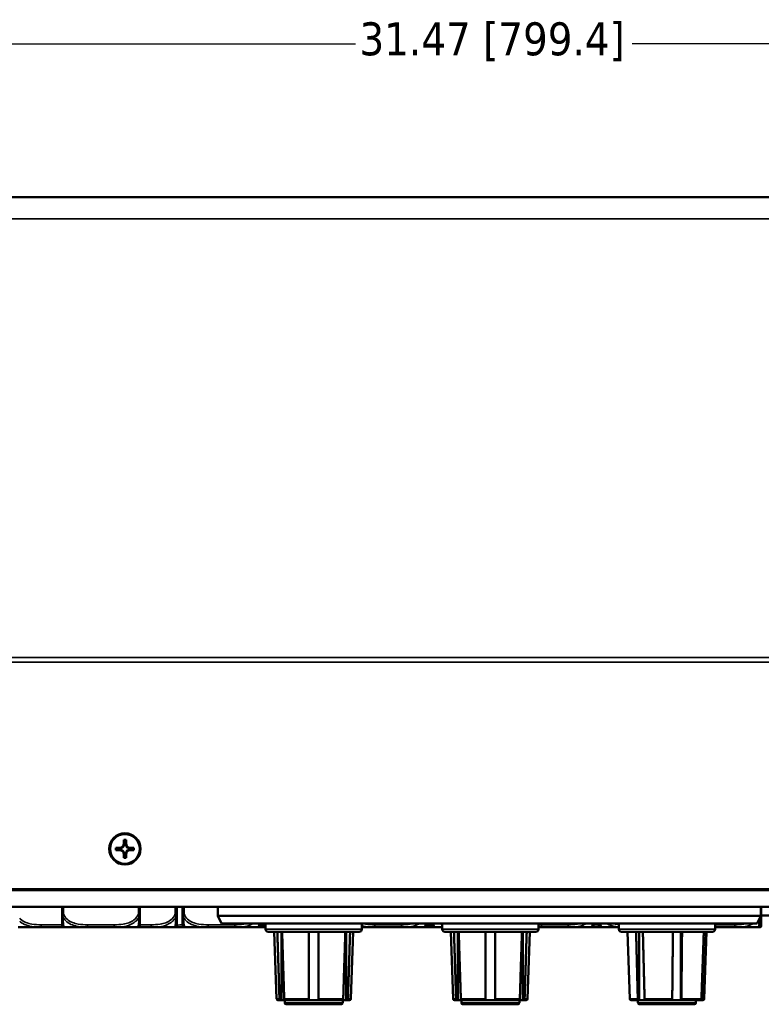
# Model space of a CAD drawing. Header units: inches. Extents: x 1.4 to 53.9, y 1.3 to 58.
# Tile 9 of 227: x 30.9 to 36.5, y 5.6 to 13.1. Entities that reach past the tile are written whole.
import ezdxf

# ---------------------------------------------------------------- set-up
doc = ezdxf.new("R2010")
doc.units = ezdxf.units.IN
doc.header["$MEASUREMENT"] = 0
for name, color, linetype, lineweight in [('Dimension (ANSI)', 7, 'Continuous', 25), ('Visible (ANSI)', 7, 'Continuous', 50), ('Visible Narrow (ANSI)', 7, 'Continuous', 35)]:
    doc.layers.add(name, color=color, linetype=linetype, lineweight=lineweight)
doc.styles.add('Note Text (ANSI)', font='tahoma.ttf')
doc.dimstyles.new('Default (ANSI)', dxfattribs={"dimtxt": 0.25, "dimasz": 0.098425, "dimexe": 0.125, "dimexo": 0.0625, "dimgap": 0.031496, "dimtad": 0, "dimtih": 1, "dimtoh": 1, "dimrnd": 1e-08, "dimzin": 4, "dimdsep": 46, "dimtxsty": 'Note Text (ANSI)', "dimcen": 0.09, "dimdle": 0.393701, "dimclrd": 256, "dimclre": 256, "dimclrt": 256, "dimadec": 0, "dimazin": 1, "dimtfac": 1, "dimtofl": 0, "dimtmove": 0, "dimatfit": 3, "dimfxl": 1, "dimtolj": 1, "dimtzin": 4, "dimlwd": -1, "dimlwe": -1, "dimarcsym": 0})

# ---------------------------------------------------------------- blocks, each defined once
blk = doc.blocks.new('*D6')
at = {"layer": 'Defpoints', "color": 0, "transparency": 16777216}
for p in [(50.1927, 12.929), (18.7187, 11.7652), (50.1927, 11.7652)]:
    blk.add_point(p, dxfattribs=at)
at = {"layer": 'Dimension (ANSI)', "transparency": 16777216}
for p, q in [((18.7187, 11.8277), (18.7187, 13.054)), ((50.1927, 11.8277), (50.1927, 13.054)), ((18.8171, 12.929), (33.406, 12.929)), ((50.0943, 12.929), (35.5054, 12.929))]:
    blk.add_line(p, q, dxfattribs=at)
for points in [[(18.8171, 12.9454), (18.8171, 12.9126), (18.7187, 12.929)], [(50.0943, 12.9454), (50.0943, 12.9126), (50.1927, 12.929)]]:
    blk.add_solid(points, dxfattribs=at)
at = {"layer": 'Dimension (ANSI)', "transparency": 16777216, "insert": (33.4375, 13.0925), "char_height": 0.25, "attachment_point": 1, "style": 'Note Text (ANSI)'}
blk.add_mtext('\\A1;31.47 [799.4]', dxfattribs=at)

msp = doc.modelspace()

# ---------------------------------------------------------------- linework, layer by layer
at = {"layer": 'Visible (ANSI)'}
for p, q in [((18.7187, 11.7652), (50.1927, 11.7652)), ((31.6487, 6.8605), (31.6487, 6.888)), ((31.6487, 6.888), (31.6667, 6.888)), ((31.6667, 6.888), (31.6667, 6.8605)), ((31.5892, 6.8105), (31.5892, 6.8285)), ((31.5892, 6.8285), (31.6167, 6.8285)), ((31.5892, 6.8285), (31.6327, 6.8281)), ((31.6167, 6.8105), (31.5892, 6.8105)), ((31.6209, 6.8243), (31.6209, 6.8141)), ((31.6224, 6.8229), (31.6224, 6.8154)), ((31.6366, 6.8281), (31.6327, 6.8281)), ((31.6327, 6.8281), (31.6327, 6.826)), ((31.6327, 6.8123), (31.6327, 6.8103)), ((31.6509, 6.8442), (31.6487, 6.8442)), ((31.6628, 6.8561), (31.6526, 6.8561)), ((31.6615, 6.8545), (31.654, 6.8545)), ((31.6667, 6.8442), (31.6646, 6.8442)), ((31.6828, 6.8281), (31.6788, 6.8281)), ((31.6828, 6.8281), (31.7262, 6.8285)), ((31.6828, 6.826), (31.6828, 6.8281)), ((31.6828, 6.8103), (31.6828, 6.8123)), ((31.693, 6.8154), (31.693, 6.8229)), ((31.6946, 6.8141), (31.6946, 6.8243)), ((31.6987, 6.8285), (31.7262, 6.8285)), ((31.7262, 6.8105), (31.6987, 6.8105)), ((31.7262, 6.8285), (31.7262, 6.8105)), ((31.6487, 6.7941), (31.6509, 6.7941)), ((31.6487, 6.751), (31.6487, 6.7785)), ((31.6667, 6.751), (31.6487, 6.751)), ((31.6526, 6.7824), (31.6628, 6.7824)), ((31.654, 6.7838), (31.6615, 6.7838)), ((31.6646, 6.7941), (31.6667, 6.7941)), ((31.6667, 6.7785), (31.6667, 6.751)), ((18.4205, 6.5051), (50.4909, 6.5051)), ((50.1927, 6.5151), (18.7187, 6.5151)), ((50.1927, 6.5146), (18.7187, 6.5146)), ((50.4909, 6.3801), (18.4205, 6.3801)), ((31.1812, 6.3801), (31.1812, 6.3256)), ((31.7717, 6.3256), (31.7717, 6.3801)), ((32.0515, 6.3256), (32.0515, 6.3801)), ((32.0954, 6.3801), (32.0954, 6.3256)), ((32.3616, 6.3801), (32.3616, 6.3123)), ((36.4834, 6.3123), (36.4834, 6.3801)), ((36.4852, 6.3204), (36.4852, 6.3801)), ((36.4857, 6.3204), (36.4857, 6.3801)), ((36.4834, 6.3123), (32.3616, 6.3123)), ((32.3616, 6.3123), (32.3916, 6.2523)), ((36.4534, 6.2523), (36.4834, 6.3123)), ((36.4857, 6.3151), (37.0757, 6.3151)), ((30.8483, 6.2245), (31.0227, 6.2245)), ((31.0227, 6.2245), (31.2009, 6.2245)), ((31.2009, 6.2245), (31.3753, 6.2245)), ((31.3753, 6.2245), (31.5776, 6.2245)), ((31.5776, 6.2245), (31.7521, 6.2245)), ((31.7521, 6.2245), (31.8574, 6.2245)), ((31.8574, 6.2245), (32.0318, 6.2245)), ((32.0318, 6.2245), (32.0325, 6.2245)), ((32.0325, 6.2245), (32.1151, 6.2245)), ((32.1151, 6.2245), (32.2895, 6.2245)), ((32.2895, 6.2245), (32.4918, 6.2245)), ((32.3916, 6.2523), (36.4534, 6.2523)), ((32.4918, 6.2245), (32.6663, 6.2245)), ((32.6733, 6.2245), (32.7252, 6.2245)), ((32.7252, 6.2523), (32.7252, 6.2101)), ((33.4552, 6.2523), (33.4552, 6.2101)), ((33.4552, 6.2245), (33.5529, 6.2245)), ((33.5529, 6.2245), (33.7552, 6.2245)), ((33.7552, 6.2245), (33.9297, 6.2245)), ((34.011, 6.2245), (34.0652, 6.2245)), ((34.0652, 6.2523), (34.0652, 6.2101)), ((34.7952, 6.2523), (34.7952, 6.2101)), ((34.7952, 6.2245), (34.818, 6.2245)), ((34.818, 6.2245), (35.0203, 6.2245)), ((35.0203, 6.2245), (35.1948, 6.2245)), ((35.1948, 6.2245), (35.2761, 6.2245)), ((35.2761, 6.2245), (35.4052, 6.2245)), ((35.4052, 6.2523), (35.4052, 6.2101)), ((36.1352, 6.2523), (36.1352, 6.2101)), ((36.1352, 6.2245), (36.2858, 6.2245)), ((36.2858, 6.2245), (36.4602, 6.2245)), ((36.4602, 6.2245), (36.4673, 6.2245)), ((36.4673, 6.2245), (36.4694, 6.2245)), ((36.4694, 6.2245), (36.47, 6.2245)), ((33.4352, 6.1901), (32.7452, 6.1901)), ((32.8087, 5.6817), (32.7902, 6.1901)), ((32.8446, 5.6721), (32.8446, 6.1901)), ((33.3358, 5.6721), (33.3358, 6.1901)), ((33.3717, 5.6817), (33.3902, 6.1901)), ((34.7752, 6.1901), (34.0852, 6.1901)), ((34.1487, 5.6817), (34.1302, 6.1901)), ((34.1846, 5.6721), (34.1846, 6.1901)), ((34.6758, 5.6721), (34.6758, 6.1901)), ((34.7117, 5.6817), (34.7302, 6.1901)), ((36.1152, 6.1901), (35.4252, 6.1901)), ((35.4887, 5.6817), (35.4702, 6.1901)), ((35.5603, 5.6721), (35.5603, 6.1901)), ((35.8752, 5.6721), (35.8752, 6.1901)), ((36.0517, 5.6817), (36.0702, 6.1901)), ((36.0337, 5.6721), (36.0337, 5.7432)), ((32.8391, 5.6721), (32.8187, 5.6721)), ((32.8446, 5.6721), (32.8391, 5.6721)), ((32.8751, 5.6721), (32.8446, 5.6721)), ((32.8702, 5.6501), (32.8702, 5.6721)), ((33.0542, 5.6721), (32.8751, 5.6721)), ((33.3002, 5.6401), (32.8802, 5.6401)), ((33.1262, 5.6721), (33.0542, 5.6721)), ((33.3053, 5.6721), (33.1262, 5.6721)), ((33.3358, 5.6721), (33.3053, 5.6721)), ((33.3102, 5.6501), (33.3102, 5.6721)), ((33.3413, 5.6721), (33.3358, 5.6721)), ((33.3617, 5.6721), (33.3413, 5.6721)), ((34.1791, 5.6721), (34.1587, 5.6721)), ((34.1846, 5.6721), (34.1791, 5.6721)), ((34.2151, 5.6721), (34.1846, 5.6721)), ((34.2102, 5.6501), (34.2102, 5.6721)), ((34.3942, 5.6721), (34.2151, 5.6721)), ((34.6402, 5.6401), (34.2202, 5.6401)), ((34.4662, 5.6721), (34.3942, 5.6721)), ((34.6453, 5.6721), (34.4662, 5.6721)), ((34.6758, 5.6721), (34.6453, 5.6721)), ((34.6502, 5.6501), (34.6502, 5.6721)), ((34.6813, 5.6721), (34.6758, 5.6721)), ((34.7017, 5.6721), (34.6813, 5.6721)), ((35.5559, 5.6721), (35.4987, 5.6721)), ((35.5502, 5.6501), (35.5502, 5.6721)), ((35.5603, 5.6721), (35.5559, 5.6721)), ((35.9802, 5.6401), (35.5602, 5.6401)), ((35.6073, 5.6721), (35.5603, 5.6721)), ((35.8075, 5.6721), (35.6073, 5.6721)), ((35.8752, 5.6721), (35.8075, 5.6721)), ((35.8769, 5.6721), (35.8752, 5.6721)), ((36.0218, 5.6721), (35.8769, 5.6721)), ((35.9902, 5.6501), (35.9902, 5.6721)), ((36.0337, 5.6721), (36.0218, 5.6721)), ((36.0398, 5.6721), (36.0337, 5.6721)), ((36.0417, 5.6721), (36.0398, 5.6721))]:
    msp.add_line(p, q, dxfattribs=at)
for centre, radius, start, end in [((31.2009, 6.2442), 0.0197, 180, 270), ((31.7521, 6.2442), 0.0197, 270, 0), ((32.0318, 6.2442), 0.0197, 270, 0), ((32.1151, 6.2442), 0.0197, 180, 270), ((32.6663, 6.2442), 0.0197, 270, 0), ((32.7452, 6.2101), 0.02, 180, 270), ((33.4352, 6.2101), 0.02, 270, 0), ((33.9297, 6.2442), 0.0197, 270, 0), ((34.011, 6.2442), 0.0197, 180, 270), ((34.0852, 6.2101), 0.02, 180, 270), ((34.7752, 6.2101), 0.02, 270, 0), ((35.1948, 6.2442), 0.0197, 270, 0), ((35.2761, 6.2442), 0.0197, 180, 270), ((35.4252, 6.2101), 0.02, 180, 270), ((36.1152, 6.2101), 0.02, 270, 0), ((36.4602, 6.2442), 0.0197, 270, 0), ((36.4673, 6.2403), 0.0157, 270, 0), ((36.4694, 6.2403), 0.0157, 270, 0), ((36.47, 6.2403), 0.0157, 270, 0), ((32.8187, 5.6821), 0.01, 182.08257, 270), ((33.3617, 5.6821), 0.01, 270, 357.91743), ((34.1587, 5.6821), 0.01, 182.08257, 270), ((34.7017, 5.6821), 0.01, 270, 357.91743), ((35.4987, 5.6821), 0.01, 182.08257, 270), ((36.0417, 5.6821), 0.01, 270, 357.91743), ((32.8802, 5.6501), 0.01, 180, 270), ((33.3002, 5.6501), 0.01, 270, 0), ((34.2202, 5.6501), 0.01, 180, 270), ((34.6402, 5.6501), 0.01, 270, 0), ((35.5602, 5.6501), 0.01, 180, 270), ((35.9802, 5.6501), 0.01, 270, 0)]:
    msp.add_arc(centre, radius, start, end, dxfattribs=at)
for major_axis in [(0.119, 0), (0.1125, 0)]:
    msp.add_ellipse((31.6577, 6.8195), major_axis=major_axis, ratio=0.999985, dxfattribs=at)
for centre, major_axis, ratio, start_param, end_param in [((31.6167, 6.8605), (0.032, 0), 0.999985, 4.712389, 6.283185), ((31.6167, 6.7785), (0.032, 0), 0.999985, 0, 1.570796), ((31.6214, 6.8602), (0.0337, -0.0134), 0.988199, 5.070915, 5.402202), ((31.6214, 6.7782), (-0.0337, 0.0134), 0.988199, 4.772715, 5.104002), ((31.6167, 6.8601), (-0.0377, 0), 0.999985, 1.722262, 2.007869), ((31.6167, 6.7781), (0.0377, 0), 0.999985, 1.133723, 1.419331), ((31.6167, 6.8601), (-0.0377, 0), 0.999985, 2.127289, 2.5851), ((31.6167, 6.7781), (0.0377, 0), 0.999985, 0.556493, 1.014303), ((31.6167, 6.8555), (0, 0.0365), 0.983455, 4.397645, 4.728932), ((31.6167, 6.8601), (0.0377, 0), 0.999985, 5.846112, 6.13172), ((31.6987, 6.8601), (-0.0377, 0), 0.999985, 0.151466, 0.437073), ((31.6987, 6.8555), (0, -0.0365), 0.983455, 4.695846, 5.027133), ((31.6987, 6.8605), (-0.032, 0), 0.999985, 0, 1.570796), ((31.6987, 6.8601), (-0.0377, 0), 0.999985, 0.556493, 1.014303), ((31.6987, 6.7785), (-0.032, 0), 0.999985, 4.712389, 6.283185), ((31.6987, 6.7781), (0.0377, 0), 0.999985, 2.127289, 2.5851), ((31.6987, 6.8601), (-0.0377, 0), 0.999985, 1.133723, 1.419331), ((31.694, 6.8602), (0.0337, 0.0134), 0.988199, 4.022576, 4.353863), ((31.6987, 6.7781), (0.0377, 0), 0.999985, 1.722262, 2.007869), ((31.694, 6.7782), (-0.0337, -0.0134), 0.988199, 4.320776, 4.652063), ((31.6167, 6.7781), (0.0377, 0), 0.999985, 0.151466, 0.437073), ((31.6167, 6.783), (0, 0.0359), 0.999504, 4.695846, 5.027133), ((31.6987, 6.7781), (-0.0377, 0), 0.999985, 5.846112, 6.13172), ((31.6987, 6.783), (0, -0.0359), 0.999504, 4.397645, 4.728932)]:
    msp.add_ellipse(centre, major_axis=major_axis, ratio=ratio, start_param=start_param, end_param=end_param, dxfattribs=at)
for points, weights in [([(31.6167, 6.8285), (31.6259, 6.8285), (31.6366, 6.8281)], [1, 1.0434797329, 1]), ([(31.6366, 6.8101), (31.6259, 6.8105), (31.6167, 6.8105)], [1, 1.0434797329, 1]), ([(31.6487, 6.8402), (31.6487, 6.8514), (31.6487, 6.8605)], [1, 1.0434797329, 1]), ([(31.6667, 6.8605), (31.6667, 6.8514), (31.6667, 6.8402)], [1, 1.0434797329, 1]), ([(31.6788, 6.8281), (31.6896, 6.8285), (31.6987, 6.8285)], [1, 1.0434797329, 1]), ([(31.6987, 6.8105), (31.6896, 6.8105), (31.6788, 6.8101)], [1, 1.0434797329, 1]), ([(31.6487, 6.7785), (31.6487, 6.7876), (31.6487, 6.798)], [1, 1.0434797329, 1]), ([(31.6667, 6.798), (31.6667, 6.7876), (31.6667, 6.7785)], [1, 1.0434797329, 1]), ([(32.8304, 5.6817), (32.8226, 5.9277), (32.8143, 6.1901)], [1.00002012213, 1.00052361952, 1]), ([(32.8503, 6.1901), (32.8586, 5.9277), (32.8664, 5.6817)], [1, 1.00052363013, 1.00002012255]), ([(33.0542, 5.6817), (33.0542, 5.9277), (33.0542, 6.1901)], [1.00002012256, 1.00052363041, 1]), ([(33.1262, 6.1901), (33.1262, 5.9277), (33.1262, 5.6817)], [1, 1.00052363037, 1.00002012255]), ([(33.314, 5.6817), (33.3218, 5.9277), (33.3301, 6.1901)], [1.00002012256, 1.00052363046, 1]), ([(33.3661, 6.1901), (33.3578, 5.9277), (33.35, 5.6817)], [1, 1.00052363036, 1.00002012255]), ([(34.1704, 5.6817), (34.1626, 5.9277), (34.1543, 6.1901)], [1.00002012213, 1.00052361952, 1]), ([(34.1903, 6.1901), (34.1986, 5.9277), (34.2064, 5.6817)], [1, 1.00052363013, 1.00002012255]), ([(34.3942, 5.6817), (34.3942, 5.9277), (34.3942, 6.1901)], [1.00002012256, 1.00052363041, 1]), ([(34.4662, 6.1901), (34.4662, 5.9277), (34.4662, 5.6817)], [1, 1.00052363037, 1.00002012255]), ([(34.654, 5.6817), (34.6618, 5.9277), (34.6701, 6.1901)], [1.00002012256, 1.00052363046, 1]), ([(34.7061, 6.1901), (34.6978, 5.9277), (34.69, 5.6817)], [1, 1.00052363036, 1.00002012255]), ([(35.5489, 5.6817), (35.5425, 5.9277), (35.5358, 6.1901)], [1.00002012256, 1.00052363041, 1]), ([(35.5872, 6.1901), (35.5939, 5.9277), (35.6002, 5.6817)], [1, 1.00052363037, 1.00002012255]), ([(35.8102, 5.6817), (35.8126, 5.9277), (35.8152, 6.1901)], [1.00002012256, 1.00052363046, 1]), ([(35.8845, 6.1901), (35.882, 5.9277), (35.8796, 5.6817)], [1, 1.00052363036, 1.00002012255]), ([(36.0315, 5.6817), (36.0403, 5.9277), (36.0496, 6.1901)], [1.00002012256, 1.00052363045, 1]), ([(36.0676, 6.1901), (36.0583, 5.9277), (36.0495, 5.6817)], [1, 1.00052363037, 1.00002012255])]:
    msp.add_rational_spline(points, weights, degree=2, dxfattribs=at)
for points in [[(31.6209, 6.8243), (31.6216, 6.8236), (31.6224, 6.8229)], [(31.6209, 6.8141), (31.6216, 6.8148), (31.6224, 6.8154)], [(31.6526, 6.8561), (31.6533, 6.8553), (31.654, 6.8545)], [(31.6628, 6.8561), (31.6621, 6.8553), (31.6615, 6.8545)], [(31.6946, 6.8243), (31.6938, 6.8236), (31.693, 6.8229)], [(31.6946, 6.8141), (31.6938, 6.8148), (31.693, 6.8154)], [(31.6526, 6.7824), (31.6533, 6.7831), (31.654, 6.7838)], [(31.6628, 6.7824), (31.6621, 6.7831), (31.6615, 6.7838)]]:
    msp.add_open_spline(points, degree=2, dxfattribs=at)
for points, knots in [([(31.1812, 6.3256), (31.1812, 6.3074), (31.1812, 6.2916), (31.1812, 6.2799), (31.1812, 6.2619), (31.1812, 6.2529), (31.1812, 6.2485), (31.1812, 6.2451), (31.1812, 6.2442), (31.1812, 6.2442)], [-0.7968224, -0.7968224, -0.7968224, -0.7968224, -0.6514613, -0.6514613, -0.6514613, -0.427691, -0.427691, -0.427691, -0.2569517, -0.2569517, -0.2569517, -0.2569517]), ([(31.7717, 6.2442), (31.7717, 6.2442), (31.7717, 6.2452), (31.7717, 6.2491), (31.7717, 6.2542), (31.7717, 6.2647), (31.7717, 6.2857), (31.7717, 6.2965), (31.7717, 6.3102), (31.7717, 6.3256)], [0.2569537, 0.2569537, 0.2569537, 0.2569537, 0.4371919, 0.4371919, 0.4371919, 0.6739428, 0.6739428, 0.6739428, 0.7963818, 0.7963818, 0.7963818, 0.7963818]), ([(32.0515, 6.2442), (32.0515, 6.2442), (32.0515, 6.2452), (32.0515, 6.2491), (32.0515, 6.2542), (32.0515, 6.2647), (32.0515, 6.2857), (32.0515, 6.2965), (32.0515, 6.3102), (32.0515, 6.3256)], [0.2569537, 0.2569537, 0.2569537, 0.2569537, 0.4371919, 0.4371919, 0.4371919, 0.6739428, 0.6739428, 0.6739428, 0.7963818, 0.7963818, 0.7963818, 0.7963818]), ([(32.0954, 6.3256), (32.0954, 6.3074), (32.0954, 6.2916), (32.0954, 6.2799), (32.0954, 6.2619), (32.0954, 6.2529), (32.0954, 6.2485), (32.0954, 6.2451), (32.0954, 6.2442), (32.0954, 6.2442)], [-0.7968224, -0.7968224, -0.7968224, -0.7968224, -0.6514613, -0.6514613, -0.6514613, -0.427691, -0.427691, -0.427691, -0.2569517, -0.2569517, -0.2569517, -0.2569517]), ([(36.4799, 6.2442), (36.4799, 6.2442), (36.4799, 6.2452), (36.4799, 6.2491), (36.4799, 6.2542), (36.4799, 6.2647), (36.4799, 6.2857), (36.4799, 6.2914), (36.4799, 6.298), (36.4799, 6.3052)], [0.2569537, 0.2569537, 0.2569537, 0.2569537, 0.4371919, 0.4371919, 0.4371919, 0.6739428, 0.6739428, 0.6739428, 0.7391653, 0.7391653, 0.7391653, 0.7391653]), ([(36.4831, 6.2403), (36.4831, 6.2403), (36.4831, 6.2403), (36.4831, 6.2404), (36.4831, 6.241), (36.4831, 6.2448), (36.4831, 6.2568), (36.4831, 6.2674), (36.4831, 6.2853), (36.4831, 6.3109), (36.4831, 6.3111), (36.4831, 6.3113), (36.4831, 6.3115)], [0, 0, 0, 0, 0.0272471, 0.0272471, 0.0272471, 0.2790553, 0.2790553, 0.2790553, 0.4988354, 0.4988354, 0.4988354, 0.500567, 0.500567, 0.500567, 0.500567]), ([(36.4852, 6.2403), (36.4852, 6.2403), (36.4852, 6.2403), (36.4852, 6.2404), (36.4852, 6.241), (36.4852, 6.2448), (36.4852, 6.2568), (36.4852, 6.2674), (36.4852, 6.2853), (36.4852, 6.3109), (36.4852, 6.314), (36.4852, 6.3171), (36.4852, 6.3204)], [0, 0, 0, 0, 0.0272471, 0.0272471, 0.0272471, 0.2790553, 0.2790553, 0.2790553, 0.4988354, 0.4988354, 0.4988354, 0.5252205, 0.5252205, 0.5252205, 0.5252205]), ([(36.4857, 6.2403), (36.4857, 6.2403), (36.4857, 6.2403), (36.4857, 6.2404), (36.4857, 6.241), (36.4857, 6.2448), (36.4857, 6.2568), (36.4857, 6.2674), (36.4857, 6.2853), (36.4857, 6.3109), (36.4857, 6.314), (36.4857, 6.3171), (36.4857, 6.3204)], [0, 0, 0, 0, 0.0272471, 0.0272471, 0.0272471, 0.2790553, 0.2790553, 0.2790553, 0.4988354, 0.4988354, 0.4988354, 0.5252205, 0.5252205, 0.5252205, 0.5252205]), ([(32.6668, 6.2245), (32.6685, 6.2245), (32.6703, 6.2245), (32.6724, 6.2245), (32.6729, 6.2245), (32.6733, 6.2245)], [-0.0131614, -0.0131614, -0.0131614, -0.0131614, 0, 0, 0.00333562, 0.00333562, 0.00333562, 0.00333562]), ([(32.686, 6.2442), (32.686, 6.2442), (32.686, 6.2452), (32.686, 6.2491), (32.686, 6.25), (32.686, 6.251), (32.686, 6.2523)], [0.2569537, 0.2569537, 0.2569537, 0.2569537, 0.4371919, 0.4371919, 0.4371919, 0.4786219, 0.4786219, 0.4786219, 0.4786219]), ([(33.9298, 6.2245), (33.9457, 6.2246), (33.9615, 6.2247), (33.9842, 6.2248), (33.9909, 6.2248), (34.0001, 6.2249), (34.0025, 6.2249), (34.0058, 6.2249), (34.0066, 6.2249), (34.0075, 6.2249)], [-0.4109389, -0.4109389, -0.4109389, -0.4109389, -0.2896446, -0.2896446, -0.2388934, -0.2388934, -0.2201881, -0.2201881, -0.213981, -0.213981, -0.213981, -0.213981]), ([(33.9493, 6.2442), (33.9493, 6.2442), (33.9493, 6.2452), (33.9493, 6.2491), (33.9493, 6.25), (33.9493, 6.251), (33.9493, 6.2523)], [0.2569537, 0.2569537, 0.2569537, 0.2569537, 0.4371919, 0.4371919, 0.4371919, 0.4786219, 0.4786219, 0.4786219, 0.4786219]), ([(33.9913, 6.2523), (33.9913, 6.2507), (33.9913, 6.2495), (33.9913, 6.2485), (33.9913, 6.2451), (33.9913, 6.2442), (33.9913, 6.2442)], [-0.4787932, -0.4787932, -0.4787932, -0.4787932, -0.427691, -0.427691, -0.427691, -0.2569517, -0.2569517, -0.2569517, -0.2569517]), ([(35.2144, 6.2442), (35.2144, 6.2442), (35.2144, 6.2452), (35.2144, 6.2491), (35.2144, 6.25), (35.2144, 6.251), (35.2144, 6.2523)], [0.2569537, 0.2569537, 0.2569537, 0.2569537, 0.4371919, 0.4371919, 0.4371919, 0.4786219, 0.4786219, 0.4786219, 0.4786219]), ([(35.2564, 6.2523), (35.2564, 6.2507), (35.2564, 6.2495), (35.2564, 6.2485), (35.2564, 6.2451), (35.2564, 6.2442), (35.2564, 6.2442)], [-0.4787932, -0.4787932, -0.4787932, -0.4787932, -0.427691, -0.427691, -0.427691, -0.2569517, -0.2569517, -0.2569517, -0.2569517]), ([(32.8391, 5.6721), (32.8381, 5.6721), (32.8368, 5.6723), (32.8348, 5.6733), (32.8337, 5.6741), (32.8322, 5.6759), (32.8315, 5.6771), (32.8307, 5.6793), (32.8304, 5.6805), (32.8304, 5.6817)], [-0.037779, -0.037779, -0.037779, -0.037779, -0.02826573, -0.02826573, -0.01879725, -0.01879725, -0.0093788, -0.0093788, -0.00090854, -0.00090854, -0.00090854, -0.00090854]), ([(32.8664, 5.6817), (32.8664, 5.6805), (32.8667, 5.6793), (32.8675, 5.6771), (32.8682, 5.6759), (32.8697, 5.6741), (32.8708, 5.6733), (32.8728, 5.6723), (32.8741, 5.6721), (32.8751, 5.6721)], [0.00090854, 0.00090854, 0.00090854, 0.00090854, 0.0093788, 0.0093788, 0.01879725, 0.01879725, 0.02826573, 0.02826573, 0.037779, 0.037779, 0.037779, 0.037779]), ([(33.0542, 5.6721), (33.0542, 5.6721), (33.0542, 5.6723), (33.0542, 5.6733), (33.0542, 5.6741), (33.0542, 5.6759), (33.0542, 5.6771), (33.0542, 5.6793), (33.0542, 5.6805), (33.0542, 5.6817)], [-0.037779, -0.037779, -0.037779, -0.037779, -0.02826573, -0.02826573, -0.01879725, -0.01879725, -0.0093788, -0.0093788, -0.00090854, -0.00090854, -0.00090854, -0.00090854]), ([(33.1262, 5.6817), (33.1262, 5.6805), (33.1262, 5.6793), (33.1262, 5.6771), (33.1262, 5.6759), (33.1262, 5.6741), (33.1262, 5.6733), (33.1262, 5.6723), (33.1262, 5.6721), (33.1262, 5.6721)], [0.00090854, 0.00090854, 0.00090854, 0.00090854, 0.0093788, 0.0093788, 0.01879725, 0.01879725, 0.02826573, 0.02826573, 0.037779, 0.037779, 0.037779, 0.037779]), ([(33.3053, 5.6721), (33.3064, 5.6721), (33.3076, 5.6723), (33.3096, 5.6733), (33.3107, 5.6741), (33.3122, 5.6759), (33.3129, 5.6771), (33.3137, 5.6793), (33.314, 5.6805), (33.314, 5.6817)], [-0.037779, -0.037779, -0.037779, -0.037779, -0.02826573, -0.02826573, -0.01879725, -0.01879725, -0.0093788, -0.0093788, -0.00090854, -0.00090854, -0.00090854, -0.00090854]), ([(33.35, 5.6817), (33.35, 5.6805), (33.3497, 5.6793), (33.3489, 5.6771), (33.3482, 5.6759), (33.3467, 5.6741), (33.3456, 5.6733), (33.3436, 5.6723), (33.3424, 5.6721), (33.3413, 5.6721)], [0.00090854, 0.00090854, 0.00090854, 0.00090854, 0.0093788, 0.0093788, 0.01879725, 0.01879725, 0.02826573, 0.02826573, 0.037779, 0.037779, 0.037779, 0.037779]), ([(34.1791, 5.6721), (34.1781, 5.6721), (34.1768, 5.6723), (34.1748, 5.6733), (34.1737, 5.6741), (34.1722, 5.6759), (34.1715, 5.6771), (34.1707, 5.6793), (34.1704, 5.6805), (34.1704, 5.6817)], [-0.037779, -0.037779, -0.037779, -0.037779, -0.02826573, -0.02826573, -0.01879725, -0.01879725, -0.0093788, -0.0093788, -0.00090854, -0.00090854, -0.00090854, -0.00090854]), ([(34.2064, 5.6817), (34.2064, 5.6805), (34.2067, 5.6793), (34.2075, 5.6771), (34.2082, 5.6759), (34.2097, 5.6741), (34.2108, 5.6733), (34.2128, 5.6723), (34.2141, 5.6721), (34.2151, 5.6721)], [0.00090854, 0.00090854, 0.00090854, 0.00090854, 0.0093788, 0.0093788, 0.01879725, 0.01879725, 0.02826573, 0.02826573, 0.037779, 0.037779, 0.037779, 0.037779]), ([(34.3942, 5.6721), (34.3942, 5.6721), (34.3942, 5.6723), (34.3942, 5.6733), (34.3942, 5.6741), (34.3942, 5.6759), (34.3942, 5.6771), (34.3942, 5.6793), (34.3942, 5.6805), (34.3942, 5.6817)], [-0.037779, -0.037779, -0.037779, -0.037779, -0.02826573, -0.02826573, -0.01879725, -0.01879725, -0.0093788, -0.0093788, -0.00090854, -0.00090854, -0.00090854, -0.00090854]), ([(34.4662, 5.6817), (34.4662, 5.6805), (34.4662, 5.6793), (34.4662, 5.6771), (34.4662, 5.6759), (34.4662, 5.6741), (34.4662, 5.6733), (34.4662, 5.6723), (34.4662, 5.6721), (34.4662, 5.6721)], [0.00090854, 0.00090854, 0.00090854, 0.00090854, 0.0093788, 0.0093788, 0.01879725, 0.01879725, 0.02826573, 0.02826573, 0.037779, 0.037779, 0.037779, 0.037779]), ([(34.6453, 5.6721), (34.6464, 5.6721), (34.6476, 5.6723), (34.6496, 5.6733), (34.6507, 5.6741), (34.6522, 5.6759), (34.6529, 5.6771), (34.6537, 5.6793), (34.654, 5.6805), (34.654, 5.6817)], [-0.037779, -0.037779, -0.037779, -0.037779, -0.02826573, -0.02826573, -0.01879725, -0.01879725, -0.0093788, -0.0093788, -0.00090854, -0.00090854, -0.00090854, -0.00090854]), ([(34.69, 5.6817), (34.69, 5.6805), (34.6897, 5.6793), (34.6889, 5.6771), (34.6882, 5.6759), (34.6867, 5.6741), (34.6856, 5.6733), (34.6836, 5.6723), (34.6824, 5.6721), (34.6813, 5.6721)], [0.00090854, 0.00090854, 0.00090854, 0.00090854, 0.0093788, 0.0093788, 0.01879725, 0.01879725, 0.02826573, 0.02826573, 0.037779, 0.037779, 0.037779, 0.037779]), ([(35.5559, 5.6721), (35.5551, 5.6721), (35.554, 5.6723), (35.5524, 5.6733), (35.5515, 5.6741), (35.5503, 5.6759), (35.5497, 5.6771), (35.5491, 5.6793), (35.5489, 5.6805), (35.5489, 5.6817)], [-0.037779, -0.037779, -0.037779, -0.037779, -0.02826573, -0.02826573, -0.01879725, -0.01879725, -0.0093788, -0.0093788, -0.00090854, -0.00090854, -0.00090854, -0.00090854]), ([(35.6002, 5.6817), (35.6003, 5.6805), (35.6005, 5.6793), (35.6011, 5.6771), (35.6017, 5.6759), (35.6029, 5.6741), (35.6038, 5.6733), (35.6054, 5.6723), (35.6064, 5.6721), (35.6073, 5.6721)], [0.00090854, 0.00090854, 0.00090854, 0.00090854, 0.0093788, 0.0093788, 0.01879725, 0.01879725, 0.02826573, 0.02826573, 0.037779, 0.037779, 0.037779, 0.037779]), ([(35.8075, 5.6721), (35.8078, 5.6721), (35.8082, 5.6723), (35.8088, 5.6733), (35.8092, 5.6741), (35.8096, 5.6759), (35.8098, 5.6771), (35.8101, 5.6793), (35.8102, 5.6805), (35.8102, 5.6817)], [-0.037779, -0.037779, -0.037779, -0.037779, -0.02826573, -0.02826573, -0.01879725, -0.01879725, -0.0093788, -0.0093788, -0.00090854, -0.00090854, -0.00090854, -0.00090854]), ([(35.8796, 5.6817), (35.8795, 5.6805), (35.8795, 5.6793), (35.8792, 5.6771), (35.879, 5.6759), (35.8785, 5.6741), (35.8782, 5.6733), (35.8776, 5.6723), (35.8772, 5.6721), (35.8769, 5.6721)], [0.00090854, 0.00090854, 0.00090854, 0.00090854, 0.0093788, 0.0093788, 0.01879725, 0.01879725, 0.02826573, 0.02826573, 0.037779, 0.037779, 0.037779, 0.037779]), ([(36.0218, 5.6721), (36.023, 5.6721), (36.0244, 5.6723), (36.0266, 5.6733), (36.0278, 5.6741), (36.0295, 5.6759), (36.0303, 5.6771), (36.0312, 5.6793), (36.0315, 5.6805), (36.0315, 5.6817)], [-0.037779, -0.037779, -0.037779, -0.037779, -0.02826573, -0.02826573, -0.01879725, -0.01879725, -0.0093788, -0.0093788, -0.00090854, -0.00090854, -0.00090854, -0.00090854]), ([(36.0495, 5.6817), (36.0495, 5.6805), (36.0492, 5.6793), (36.0483, 5.6771), (36.0475, 5.6759), (36.0458, 5.6741), (36.0446, 5.6733), (36.0424, 5.6723), (36.041, 5.6721), (36.0398, 5.6721)], [0.00090854, 0.00090854, 0.00090854, 0.00090854, 0.0093788, 0.0093788, 0.01879725, 0.01879725, 0.02826573, 0.02826573, 0.037779, 0.037779, 0.037779, 0.037779])]:
    msp.add_open_spline(points, degree=3, knots=knots, dxfattribs=at)
at = {"layer": 'Visible Narrow (ANSI)'}
for p, q in [((18.7187, 11.6002), (50.1927, 11.6002)), ((18.7187, 8.2732), (50.1927, 8.2732)), ((18.7187, 8.2356), (50.1927, 8.2356)), ((31.193, 6.3256), (31.193, 6.3801)), ((31.7599, 6.3801), (31.7599, 6.3256)), ((32.0397, 6.3801), (32.0397, 6.3256)), ((32.1072, 6.3256), (32.1072, 6.3801)), ((31.1812, 6.3256), (31.193, 6.3256)), ((31.7599, 6.3256), (31.7717, 6.3256)), ((32.0397, 6.3256), (32.0515, 6.3256)), ((32.0954, 6.3256), (32.1072, 6.3256)), ((31.0227, 6.2442), (31.0227, 6.2245)), ((31.1812, 6.2442), (31.0227, 6.2442)), ((31.3753, 6.2442), (31.3753, 6.2245)), ((31.5776, 6.2442), (31.3753, 6.2442)), ((31.5776, 6.2442), (31.5776, 6.2245)), ((31.8574, 6.2442), (31.7717, 6.2442)), ((31.8574, 6.2442), (31.8574, 6.2245)), ((32.0325, 6.2246), (32.0325, 6.2245)), ((32.2895, 6.2442), (32.2895, 6.2245)), ((32.4918, 6.2442), (32.2895, 6.2442)), ((32.4918, 6.2442), (32.4918, 6.2245)), ((32.7252, 6.2403), (32.6856, 6.2403)), ((32.7252, 6.2101), (33.4552, 6.2101)), ((33.5529, 6.2442), (33.5529, 6.2245)), ((33.7552, 6.2442), (33.5529, 6.2442)), ((33.7552, 6.2442), (33.7552, 6.2245)), ((33.9917, 6.2403), (33.9489, 6.2403)), ((34.0652, 6.2101), (34.7952, 6.2101)), ((34.818, 6.2442), (34.818, 6.2245)), ((35.0203, 6.2442), (34.818, 6.2442)), ((35.0203, 6.2442), (35.0203, 6.2245)), ((35.4052, 6.2101), (36.1352, 6.2101)), ((36.2858, 6.2442), (36.1352, 6.2442)), ((36.2858, 6.2442), (36.2858, 6.2245)), ((32.8087, 5.6817), (32.8304, 5.6817)), ((32.8664, 5.6817), (33.0542, 5.6817)), ((33.1262, 5.6817), (33.314, 5.6817)), ((33.35, 5.6817), (33.3717, 5.6817)), ((34.1487, 5.6817), (34.1704, 5.6817)), ((34.2064, 5.6817), (34.3942, 5.6817)), ((34.4662, 5.6817), (34.654, 5.6817)), ((34.69, 5.6817), (34.7117, 5.6817)), ((35.4887, 5.6817), (35.5489, 5.6817)), ((35.6002, 5.6817), (35.8102, 5.6817)), ((35.8796, 5.6817), (36.0315, 5.6817)), ((36.0495, 5.6817), (36.0517, 5.6817)), ((32.8702, 5.6501), (33.3102, 5.6501)), ((34.2102, 5.6501), (34.6502, 5.6501)), ((35.5502, 5.6501), (35.9902, 5.6501))]:
    msp.add_line(p, q, dxfattribs=at)
for centre, start_param, end_param in [((36.4734, 6.3204), 5.636527, 6.165729), ((36.4739, 6.3204), 5.904996, 6.207056)]:
    msp.add_ellipse(centre, major_axis=(0.0118, 0), ratio=0.00001, start_param=start_param, end_param=end_param, dxfattribs=at)
for points, knots in [([(31.0227, 6.2442), (30.9991, 6.2442), (30.9751, 6.2452), (30.9517, 6.2491), (30.921, 6.2542), (30.8902, 6.2647), (30.8669, 6.2857), (30.8644, 6.2879), (30.862, 6.2903), (30.8598, 6.2928)], [0.2569537, 0.2569537, 0.2569537, 0.2569537, 0.4371919, 0.4371919, 0.4371919, 0.6739428, 0.6739428, 0.6739428, 0.6993159, 0.6993159, 0.6993159, 0.6993159]), ([(31.1812, 6.3256), (31.1812, 6.3242), (31.1813, 6.3228), (31.1815, 6.32), (31.1817, 6.3187), (31.1821, 6.3165), (31.1822, 6.3157), (31.1826, 6.3143), (31.1827, 6.3137), (31.1831, 6.3122), (31.1834, 6.3111), (31.1843, 6.3083), (31.185, 6.3066), (31.1864, 6.3034), (31.1872, 6.3019), (31.188, 6.3005)], [-0.0532704, -0.0532704, -0.0532704, -0.0532704, -0.04377373, -0.04377373, -0.03521335, -0.03521335, -0.02986312, -0.02986312, -0.02651922, -0.02651922, -0.01983142, -0.01983142, -0.00913095, -0.00913095, 0.00023197, 0.00023197, 0.00023197, 0.00023197]), ([(31.188, 6.3005), (31.188, 6.3019), (31.1881, 6.3034), (31.1883, 6.3066), (31.1885, 6.3083), (31.1889, 6.3111), (31.1891, 6.3122), (31.1895, 6.3137), (31.1896, 6.3143), (31.1899, 6.3157), (31.1901, 6.3165), (31.1907, 6.3187), (31.1911, 6.32), (31.192, 6.3228), (31.1925, 6.3242), (31.193, 6.3256)], [-0.00023197, -0.00023197, -0.00023197, -0.00023197, 0.00913095, 0.00913095, 0.01983142, 0.01983142, 0.02651922, 0.02651922, 0.02986312, 0.02986312, 0.03521335, 0.03521335, 0.04377373, 0.04377373, 0.0532704, 0.0532704, 0.0532704, 0.0532704]), ([(31.188, 6.3005), (31.1957, 6.2876), (31.2057, 6.2757), (31.2427, 6.2455), (31.2745, 6.2348), (31.3287, 6.2255), (31.3519, 6.2242), (31.3753, 6.2245)], [-0.7478145, -0.7478145, -0.7478145, -0.7478145, -0.6493253, -0.6493253, -0.427691, -0.427691, -0.2569537, -0.2569537, -0.2569537, -0.2569537]), ([(31.2009, 6.2245), (31.1985, 6.2244), (31.1952, 6.2272), (31.1906, 6.2564), (31.189, 6.2748), (31.188, 6.3005)], [0.2569517, 0.2569517, 0.2569517, 0.2569517, 0.5559983, 0.5559983, 0.7482818, 0.7482818, 0.7482818, 0.7482818]), ([(31.3753, 6.2442), (31.3517, 6.2442), (31.3277, 6.2452), (31.3043, 6.2491), (31.2736, 6.2542), (31.2428, 6.2647), (31.2195, 6.2857), (31.2075, 6.2965), (31.1979, 6.3102), (31.193, 6.3256)], [0.2569537, 0.2569537, 0.2569537, 0.2569537, 0.4371919, 0.4371919, 0.4371919, 0.6739428, 0.6739428, 0.6739428, 0.7963818, 0.7963818, 0.7963818, 0.7963818]), ([(31.7599, 6.3256), (31.7542, 6.3074), (31.7417, 6.2916), (31.7265, 6.2799), (31.7031, 6.2619), (31.6739, 6.2529), (31.6449, 6.2485), (31.6227, 6.2451), (31.6, 6.2442), (31.5776, 6.2442)], [-0.7968224, -0.7968224, -0.7968224, -0.7968224, -0.6514613, -0.6514613, -0.6514613, -0.427691, -0.427691, -0.427691, -0.2569517, -0.2569517, -0.2569517, -0.2569517]), ([(31.5776, 6.2245), (31.6181, 6.2244), (31.6605, 6.2272), (31.7261, 6.2564), (31.7505, 6.2748), (31.7649, 6.3005)], [0.2569517, 0.2569517, 0.2569517, 0.2569517, 0.5559983, 0.5559983, 0.7482818, 0.7482818, 0.7482818, 0.7482818]), ([(31.7649, 6.3005), (31.7644, 6.2876), (31.7638, 6.2757), (31.7613, 6.2455), (31.759, 6.2348), (31.7551, 6.2255), (31.7535, 6.2242), (31.7521, 6.2245)], [-0.7478145, -0.7478145, -0.7478145, -0.7478145, -0.6493253, -0.6493253, -0.427691, -0.427691, -0.2569537, -0.2569537, -0.2569537, -0.2569537]), ([(31.7599, 6.3256), (31.7605, 6.3242), (31.761, 6.3228), (31.7619, 6.32), (31.7622, 6.3187), (31.7628, 6.3165), (31.763, 6.3157), (31.7633, 6.3143), (31.7635, 6.3137), (31.7638, 6.3122), (31.764, 6.3111), (31.7644, 6.3083), (31.7646, 6.3066), (31.7649, 6.3034), (31.7649, 6.3019), (31.7649, 6.3005)], [-0.0532704, -0.0532704, -0.0532704, -0.0532704, -0.04377373, -0.04377373, -0.03521335, -0.03521335, -0.02986312, -0.02986312, -0.02651922, -0.02651922, -0.01983142, -0.01983142, -0.00913095, -0.00913095, 0.00023197, 0.00023197, 0.00023197, 0.00023197]), ([(31.7649, 6.3005), (31.7657, 6.3019), (31.7665, 6.3034), (31.7679, 6.3066), (31.7686, 6.3083), (31.7695, 6.3111), (31.7698, 6.3122), (31.7702, 6.3137), (31.7704, 6.3143), (31.7707, 6.3157), (31.7709, 6.3165), (31.7712, 6.3187), (31.7714, 6.32), (31.7717, 6.3228), (31.7717, 6.3242), (31.7717, 6.3256)], [-0.00023197, -0.00023197, -0.00023197, -0.00023197, 0.00913095, 0.00913095, 0.01983142, 0.01983142, 0.02651922, 0.02651922, 0.02986312, 0.02986312, 0.03521335, 0.03521335, 0.04377373, 0.04377373, 0.0532704, 0.0532704, 0.0532704, 0.0532704]), ([(32.0397, 6.3256), (32.034, 6.3074), (32.0215, 6.2916), (32.0063, 6.2799), (31.9828, 6.2619), (31.9537, 6.2529), (31.9246, 6.2485), (31.9025, 6.2451), (31.8798, 6.2442), (31.8574, 6.2442)], [-0.7968224, -0.7968224, -0.7968224, -0.7968224, -0.6514613, -0.6514613, -0.6514613, -0.427691, -0.427691, -0.427691, -0.2569517, -0.2569517, -0.2569517, -0.2569517]), ([(31.8574, 6.2245), (31.8979, 6.2244), (31.9402, 6.2272), (32.0059, 6.2564), (32.0303, 6.2748), (32.0447, 6.3005)], [0.2569517, 0.2569517, 0.2569517, 0.2569517, 0.5559983, 0.5559983, 0.7482818, 0.7482818, 0.7482818, 0.7482818]), ([(32.0447, 6.3005), (32.0442, 6.2876), (32.0435, 6.2757), (32.041, 6.2455), (32.0388, 6.2348), (32.0349, 6.2255), (32.0332, 6.2242), (32.0318, 6.2245)], [-0.7478145, -0.7478145, -0.7478145, -0.7478145, -0.6493253, -0.6493253, -0.427691, -0.427691, -0.2569537, -0.2569537, -0.2569537, -0.2569537]), ([(32.0397, 6.3256), (32.0402, 6.3242), (32.0407, 6.3228), (32.0416, 6.32), (32.042, 6.3187), (32.0426, 6.3165), (32.0428, 6.3157), (32.0431, 6.3143), (32.0432, 6.3137), (32.0436, 6.3122), (32.0438, 6.3111), (32.0442, 6.3083), (32.0444, 6.3066), (32.0446, 6.3034), (32.0447, 6.3019), (32.0447, 6.3005)], [-0.0532704, -0.0532704, -0.0532704, -0.0532704, -0.04377373, -0.04377373, -0.03521335, -0.03521335, -0.02986312, -0.02986312, -0.02651922, -0.02651922, -0.01983142, -0.01983142, -0.00913095, -0.00913095, 0.00023197, 0.00023197, 0.00023197, 0.00023197]), ([(32.0447, 6.3005), (32.0455, 6.3019), (32.0463, 6.3034), (32.0477, 6.3066), (32.0484, 6.3083), (32.0493, 6.3111), (32.0496, 6.3122), (32.05, 6.3137), (32.0502, 6.3143), (32.0505, 6.3157), (32.0506, 6.3165), (32.051, 6.3187), (32.0512, 6.32), (32.0515, 6.3228), (32.0515, 6.3242), (32.0515, 6.3256)], [-0.00023197, -0.00023197, -0.00023197, -0.00023197, 0.00913095, 0.00913095, 0.01983142, 0.01983142, 0.02651922, 0.02651922, 0.02986312, 0.02986312, 0.03521335, 0.03521335, 0.04377373, 0.04377373, 0.0532704, 0.0532704, 0.0532704, 0.0532704]), ([(32.0954, 6.3256), (32.0954, 6.3242), (32.0955, 6.3228), (32.0957, 6.32), (32.0959, 6.3187), (32.0963, 6.3165), (32.0965, 6.3157), (32.0968, 6.3143), (32.0969, 6.3137), (32.0973, 6.3122), (32.0976, 6.3111), (32.0986, 6.3083), (32.0992, 6.3066), (32.1007, 6.3034), (32.1014, 6.3019), (32.1023, 6.3005)], [-0.0532704, -0.0532704, -0.0532704, -0.0532704, -0.04377373, -0.04377373, -0.03521335, -0.03521335, -0.02986312, -0.02986312, -0.02651922, -0.02651922, -0.01983142, -0.01983142, -0.00913095, -0.00913095, 0.00023197, 0.00023197, 0.00023197, 0.00023197]), ([(32.1023, 6.3005), (32.1023, 6.3019), (32.1023, 6.3034), (32.1025, 6.3066), (32.1027, 6.3083), (32.1032, 6.3111), (32.1034, 6.3122), (32.1037, 6.3137), (32.1038, 6.3143), (32.1041, 6.3157), (32.1043, 6.3165), (32.1049, 6.3187), (32.1053, 6.32), (32.1062, 6.3228), (32.1067, 6.3242), (32.1072, 6.3256)], [-0.00023197, -0.00023197, -0.00023197, -0.00023197, 0.00913095, 0.00913095, 0.01983142, 0.01983142, 0.02651922, 0.02651922, 0.02986312, 0.02986312, 0.03521335, 0.03521335, 0.04377373, 0.04377373, 0.0532704, 0.0532704, 0.0532704, 0.0532704]), ([(32.1023, 6.3005), (32.1099, 6.2876), (32.1199, 6.2757), (32.157, 6.2455), (32.1887, 6.2348), (32.2429, 6.2255), (32.2662, 6.2242), (32.2895, 6.2245)], [-0.7478145, -0.7478145, -0.7478145, -0.7478145, -0.6493253, -0.6493253, -0.427691, -0.427691, -0.2569537, -0.2569537, -0.2569537, -0.2569537]), ([(32.1151, 6.2245), (32.1127, 6.2244), (32.1094, 6.2272), (32.1048, 6.2564), (32.1032, 6.2748), (32.1023, 6.3005)], [0.2569517, 0.2569517, 0.2569517, 0.2569517, 0.5559983, 0.5559983, 0.7482818, 0.7482818, 0.7482818, 0.7482818]), ([(32.2895, 6.2442), (32.2659, 6.2442), (32.2419, 6.2452), (32.2185, 6.2491), (32.1878, 6.2542), (32.157, 6.2647), (32.1337, 6.2857), (32.1217, 6.2965), (32.1121, 6.3102), (32.1072, 6.3256)], [0.2569537, 0.2569537, 0.2569537, 0.2569537, 0.4371919, 0.4371919, 0.4371919, 0.6739428, 0.6739428, 0.6739428, 0.7963818, 0.7963818, 0.7963818, 0.7963818]), ([(36.4727, 6.2909), (36.4723, 6.2817), (36.4717, 6.2733), (36.4695, 6.2455), (36.4672, 6.2348), (36.4633, 6.2255), (36.4617, 6.2242), (36.4602, 6.2245)], [-0.7227616, -0.7227616, -0.7227616, -0.7227616, -0.6493253, -0.6493253, -0.427691, -0.427691, -0.2569537, -0.2569537, -0.2569537, -0.2569537]), ([(36.4834, 6.3124), (36.4835, 6.3127), (36.4836, 6.3129), (36.4839, 6.3135), (36.484, 6.3138), (36.4842, 6.3146), (36.4844, 6.3151), (36.4847, 6.3163), (36.4849, 6.3171), (36.4851, 6.3187), (36.4852, 6.3195), (36.4852, 6.3204)], [0.0116542, 0.0116542, 0.0116542, 0.0116542, 0.01307456, 0.01307456, 0.0147244, 0.0147244, 0.01736415, 0.01736415, 0.02158775, 0.02158775, 0.02627331, 0.02627331, 0.02627331, 0.02627331]), ([(36.4852, 6.3161), (36.4853, 6.3166), (36.4854, 6.3172), (36.4857, 6.3187), (36.4857, 6.3195), (36.4857, 6.3204)], [0.018312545, 0.018312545, 0.018312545, 0.018312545, 0.021587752, 0.021587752, 0.026273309, 0.026273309, 0.026273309, 0.026273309]), ([(30.8598, 6.2705), (30.8613, 6.2691), (30.8629, 6.2677), (30.8901, 6.2455), (30.9219, 6.2348), (30.9761, 6.2255), (30.9993, 6.2242), (31.0227, 6.2245)], [-0.6632403, -0.6632403, -0.6632403, -0.6632403, -0.6493253, -0.6493253, -0.427691, -0.427691, -0.2569537, -0.2569537, -0.2569537, -0.2569537]), ([(32.0325, 6.2245), (32.0363, 6.2245), (32.04, 6.2246), (32.0628, 6.2251), (32.0821, 6.2266), (32.1012, 6.2302)], [0, 0, 0, 0, 0.0278591, 0.0278591, 0.1673773, 0.1673773, 0.1673773, 0.1673773]), ([(32.5789, 6.2523), (32.5724, 6.2507), (32.5657, 6.2495), (32.5591, 6.2485), (32.5369, 6.2451), (32.5142, 6.2442), (32.4918, 6.2442)], [-0.4787932, -0.4787932, -0.4787932, -0.4787932, -0.427691, -0.427691, -0.427691, -0.2569517, -0.2569517, -0.2569517, -0.2569517]), ([(32.4918, 6.2245), (32.5323, 6.2244), (32.5747, 6.2272), (32.6196, 6.2472), (32.6245, 6.2496), (32.6293, 6.2523)], [0.2569517, 0.2569517, 0.2569517, 0.2569517, 0.5559983, 0.5559983, 0.5929494, 0.5929494, 0.5929494, 0.5929494]), ([(32.6758, 6.2523), (32.6743, 6.2404), (32.6727, 6.2335), (32.6693, 6.2255), (32.6677, 6.2242), (32.6663, 6.2245)], [-0.5926664, -0.5926664, -0.5926664, -0.5926664, -0.427691, -0.427691, -0.2569537, -0.2569537, -0.2569537, -0.2569537]), ([(33.455, 6.2359), (33.4642, 6.2332), (33.4735, 6.2312), (33.5063, 6.2255), (33.5295, 6.2242), (33.5529, 6.2245)], [-0.4942382, -0.4942382, -0.4942382, -0.4942382, -0.427691, -0.427691, -0.2569537, -0.2569537, -0.2569537, -0.2569537]), ([(33.5529, 6.2442), (33.5293, 6.2442), (33.5053, 6.2452), (33.4819, 6.2491), (33.4765, 6.25), (33.4712, 6.251), (33.4658, 6.2523)], [0.2569537, 0.2569537, 0.2569537, 0.2569537, 0.4371919, 0.4371919, 0.4371919, 0.4786219, 0.4786219, 0.4786219, 0.4786219]), ([(33.8423, 6.2523), (33.8357, 6.2507), (33.8291, 6.2495), (33.8225, 6.2485), (33.8003, 6.2451), (33.7776, 6.2442), (33.7552, 6.2442)], [-0.4787932, -0.4787932, -0.4787932, -0.4787932, -0.427691, -0.427691, -0.427691, -0.2569517, -0.2569517, -0.2569517, -0.2569517]), ([(33.7552, 6.2245), (33.7957, 6.2244), (33.8381, 6.2272), (33.883, 6.2472), (33.8878, 6.2496), (33.8926, 6.2523)], [0.2569517, 0.2569517, 0.2569517, 0.2569517, 0.5559983, 0.5559983, 0.5929494, 0.5929494, 0.5929494, 0.5929494]), ([(33.9392, 6.2523), (33.9377, 6.2404), (33.936, 6.2335), (33.9327, 6.2255), (33.9311, 6.2242), (33.9297, 6.2245)], [-0.5926664, -0.5926664, -0.5926664, -0.5926664, -0.427691, -0.427691, -0.2569537, -0.2569537, -0.2569537, -0.2569537]), ([(34.011, 6.2245), (34.0086, 6.2244), (34.0053, 6.2272), (34.0022, 6.2472), (34.0018, 6.2496), (34.0015, 6.2523)], [0.2569517, 0.2569517, 0.2569517, 0.2569517, 0.5559983, 0.5559983, 0.5929494, 0.5929494, 0.5929494, 0.5929494]), ([(35.1074, 6.2523), (35.1008, 6.2507), (35.0942, 6.2495), (35.0876, 6.2485), (35.0654, 6.2451), (35.0427, 6.2442), (35.0203, 6.2442)], [-0.4787932, -0.4787932, -0.4787932, -0.4787932, -0.427691, -0.427691, -0.427691, -0.2569517, -0.2569517, -0.2569517, -0.2569517]), ([(35.0203, 6.2245), (35.0608, 6.2244), (35.1032, 6.2272), (35.1481, 6.2472), (35.1529, 6.2496), (35.1577, 6.2523)], [0.2569517, 0.2569517, 0.2569517, 0.2569517, 0.5559983, 0.5559983, 0.5929494, 0.5929494, 0.5929494, 0.5929494]), ([(35.2043, 6.2523), (35.2028, 6.2404), (35.2011, 6.2335), (35.1978, 6.2255), (35.1962, 6.2242), (35.1948, 6.2245)], [-0.5926664, -0.5926664, -0.5926664, -0.5926664, -0.427691, -0.427691, -0.2569537, -0.2569537, -0.2569537, -0.2569537]), ([(35.2088, 6.2304), (35.2283, 6.2267), (35.248, 6.2251), (35.27, 6.2246), (35.2728, 6.2246), (35.2755, 6.2245)], [-0.1699058, -0.1699058, -0.1699058, -0.1699058, -0.0278591, -0.0278591, -0.0075028, -0.0075028, -0.0075028, -0.0075028]), ([(35.2761, 6.2245), (35.2737, 6.2244), (35.2704, 6.2272), (35.2673, 6.2472), (35.2669, 6.2496), (35.2666, 6.2523)], [0.2569517, 0.2569517, 0.2569517, 0.2569517, 0.5559983, 0.5559983, 0.5929494, 0.5929494, 0.5929494, 0.5929494]), ([(35.3131, 6.2523), (35.3341, 6.2404), (35.3575, 6.2335), (35.3886, 6.2282), (35.3969, 6.2271), (35.4051, 6.2263)], [-0.5926664, -0.5926664, -0.5926664, -0.5926664, -0.427691, -0.427691, -0.3677633, -0.3677633, -0.3677633, -0.3677633]), ([(35.4052, 6.2459), (35.3966, 6.2466), (35.388, 6.2476), (35.3796, 6.2491), (35.3742, 6.25), (35.3688, 6.251), (35.3635, 6.2523)], [0.3717294, 0.3717294, 0.3717294, 0.3717294, 0.4371919, 0.4371919, 0.4371919, 0.4786219, 0.4786219, 0.4786219, 0.4786219]), ([(36.3729, 6.2523), (36.3663, 6.2507), (36.3597, 6.2495), (36.353, 6.2485), (36.3309, 6.2451), (36.3082, 6.2442), (36.2858, 6.2442)], [-0.4787932, -0.4787932, -0.4787932, -0.4787932, -0.427691, -0.427691, -0.427691, -0.2569517, -0.2569517, -0.2569517, -0.2569517]), ([(36.2858, 6.2245), (36.3263, 6.2244), (36.3686, 6.2272), (36.4135, 6.2472), (36.4184, 6.2496), (36.4232, 6.2523)], [0.2569517, 0.2569517, 0.2569517, 0.2569517, 0.5559983, 0.5559983, 0.5929494, 0.5929494, 0.5929494, 0.5929494]), ([(36.4701, 6.2272), (36.4693, 6.2257), (36.4686, 6.2249), (36.4677, 6.2246), (36.4675, 6.2245), (36.4673, 6.2245)], [-0.1185502, -0.1185502, -0.1185502, -0.1185502, -0.0278591, -0.0278591, 0, 0, 0, 0]), ([(36.4704, 6.2248), (36.4703, 6.2248), (36.4702, 6.2247), (36.4698, 6.2246), (36.4696, 6.2245), (36.4694, 6.2245)], [-0.04380106, -0.04380106, -0.04380106, -0.04380106, -0.02785912, -0.02785912, 0, 0, 0, 0])]:
    msp.add_open_spline(points, degree=3, knots=knots, dxfattribs=at)
for points in [[(32.0954, 6.2447), (32.0808, 6.2424), (32.066, 6.2411), (32.0512, 6.2406)], [(34.048, 6.2523), (34.0535, 6.2492), (34.0592, 6.2464), (34.0649, 6.2439)], [(34.795, 6.2248), (34.8027, 6.2245), (34.8103, 6.2244), (34.818, 6.2245)], [(34.818, 6.2442), (34.8104, 6.2442), (34.8028, 6.2443), (34.7952, 6.2446)], [(35.2568, 6.2407), (35.2426, 6.2413), (35.2284, 6.2426), (35.2145, 6.2449)], [(36.4702, 6.2246), (36.4702, 6.2245), (36.4701, 6.2245), (36.47, 6.2245)]]:
    msp.add_open_spline(points, degree=3, dxfattribs=at)

# ---------------------------------------------------------------- dimensions: what is measured, and where the dimension line sits
at = {"layer": 'Dimension (ANSI)'}
dim = msp.add_linear_dim(base=(50.1927, 12.929), p1=(18.7187, 11.7652), p2=(50.1927, 11.7652), angle=180, dimstyle='Default (ANSI)', override={"dimtih": 0, "dimtoh": 0, "dimdec": 2, "dimtp": 0, "dimtm": 0, "dimtdec": 2, "dimatfit": 1}, dxfattribs=at)
dim.commit()
dim.dimension.update_dxf_attribs({"geometry": '*D6', "text_midpoint": (34.4557, 12.929), "dimtype": 160})

doc.saveas('drawing.dxf')
